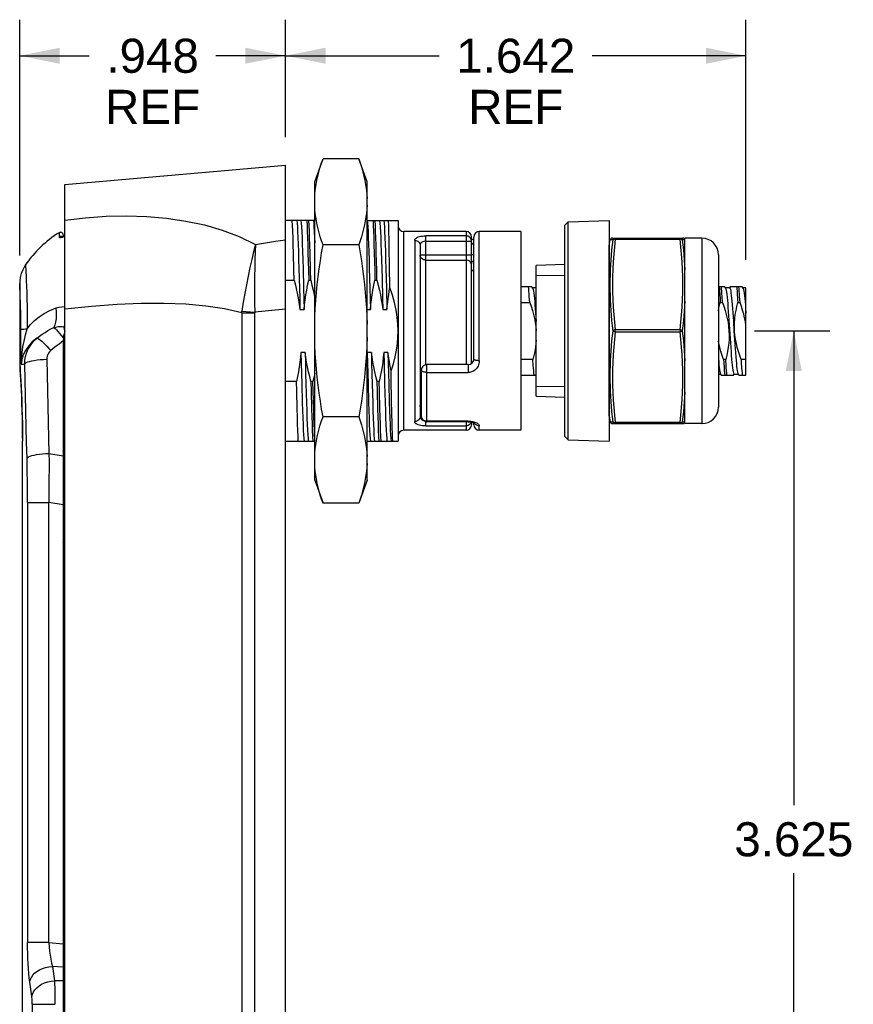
# Model space of a CAD drawing. Header units: inches. Extents: x 0 to 15.7, y 0 to 12.1.
# Tile 4 of 13: x 4.5 to 7.5, y 3.6 to 7.1. Entities that reach past the tile are written whole.
import ezdxf

# ---------------------------------------------------------------- set-up
doc = ezdxf.new("R2010")
doc.units = ezdxf.units.IN
doc.header["$LTSCALE"] = 0.864286
doc.header["$MEASUREMENT"] = 0
doc.layers.get('0').update_dxf_attribs({"linetype": 'CONTINUOUS'})
doc.styles.get("Standard").update_dxf_attribs({"font": 'arial.ttf'})
doc.dimstyles.new('DIMSTYLE_1', dxfattribs={"dimtxt": 0.121429, "dimasz": 0.142857, "dimexe": 0.09, "dimexo": 0.07, "dimgap": 0.0425, "dimtad": 0, "dimtih": 1, "dimtoh": 1, "dimdec": 3, "dimzin": 4, "dimdsep": 46, "dimtxsty": 'Standard', "dimblk": '_FILLED', "dimblk1": '_FILLED', "dimblk2": '_FILLED', "dimcen": 0.09, "dimadec": 3, "dimazin": 1, "dimtfac": 1, "dimtdec": 3, "dimtofl": 0, "dimtmove": 0, "dimatfit": 3, "dimldrblk": '_FILLED', "dimfxl": 0, "dimtolj": 1, "dimtzin": 4, "dimarcsym": 0})

# ---------------------------------------------------------------- blocks, each defined once
blk = doc.blocks.new('_FILLED')
at = {"color": 0, "linetype": 'ByBlock'}
blk.add_solid([(0, 0), (-1, 0.2), (-1, -0.2)], dxfattribs=at)
blk = doc.blocks.new('*D9')
at = {"color": 2, "linetype": 'Continuous'}
for p, q in [((4.4963, 6.2561), (4.4963, 7.0967)), ((5.4441, 6.6777), (5.4441, 7.0967)), ((4.4963, 6.9681), (4.7445, 6.9681)), ((5.4441, 6.9681), (5.1959, 6.9681))]:
    blk.add_line(p, q, dxfattribs=at)
at = {"color": 2, "linetype": 'Continuous', "xscale": 0.1428571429, "yscale": 0.1428571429, "zscale": 0.1428571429, "rotation": 180}
blk.add_blockref('_FILLED', (4.4963, 6.9681), dxfattribs=at)
at = {"color": 2, "linetype": 'Continuous', "xscale": 0.1428571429, "yscale": 0.1428571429, "zscale": 0.1428571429}
blk.add_blockref('_FILLED', (5.4441, 6.9681), dxfattribs=at)
at = {"color": 2, "linetype": 'Continuous', "insert": (4.9702, 7.0288), "char_height": 0.12143, "width": 0.338555, "attachment_point": 2, "line_spacing_factor": 0.9}
blk.add_mtext('.948\\PREF', dxfattribs=at)
blk = doc.blocks.new('*D10')
at = {"color": 2, "linetype": 'Continuous'}
for p, q in [((5.4441, 6.6777), (5.4441, 7.0967)), ((7.0858, 6.2407), (7.0858, 7.0967)), ((5.4441, 6.9681), (5.9921, 6.9681)), ((7.0858, 6.9681), (6.5378, 6.9681))]:
    blk.add_line(p, q, dxfattribs=at)
at = {"color": 2, "linetype": 'Continuous', "xscale": 0.1428571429, "yscale": 0.1428571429, "zscale": 0.1428571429, "rotation": 180}
blk.add_blockref('_FILLED', (5.4441, 6.9681), dxfattribs=at)
at = {"color": 2, "linetype": 'Continuous', "xscale": 0.1428571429, "yscale": 0.1428571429, "zscale": 0.1428571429}
blk.add_blockref('_FILLED', (7.0858, 6.9681), dxfattribs=at)
at = {"color": 2, "linetype": 'Continuous', "insert": (6.265, 7.0288), "char_height": 0.12143, "width": 0.424323, "attachment_point": 2, "line_spacing_factor": 0.9}
blk.add_mtext('1.642\\PREF', dxfattribs=at)
blk = doc.blocks.new('*D12')
at = {"color": 2, "linetype": 'Continuous'}
for p, q in [((7.1159, 5.9871), (7.3851, 5.9871)), ((7.2565, 5.9871), (7.2565, 4.296)), ((7.2565, 2.3621), (7.2565, 4.0532)), ((5.9181, 2.3621), (7.3851, 2.3621))]:
    blk.add_line(p, q, dxfattribs=at)
at = {"color": 2, "linetype": 'Continuous', "xscale": 0.1428571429, "yscale": 0.1428571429, "zscale": 0.1428571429}
for p, rotation in [((7.2565, 5.9871), 90), ((7.2565, 2.3621), 270)]:
    blk.add_blockref('_FILLED', p, dxfattribs=dict(at, rotation=rotation))
at = {"color": 2, "linetype": 'Continuous', "insert": (7.2565, 4.2353), "char_height": 0.12143, "width": 0.424323, "attachment_point": 2, "line_spacing_factor": 0.9}
blk.add_mtext('3.625', dxfattribs=at)

msp = doc.modelspace()

# ---------------------------------------------------------------- linework, layer by layer
at = {"color": 7, "linetype": 'Continuous'}
for p, q in [((5.5481, 6.5191), (5.5778, 6.6008)), ((5.705, 6.6008), (5.5778, 6.6008)), ((5.7347, 6.5191), (5.705, 6.6008)), ((4.6567, 6.5088), (5.4441, 6.5777)), ((5.4441, 0.6978), (5.4441, 6.5777)), ((4.6567, 0.7115), (4.6567, 6.5088)), ((5.5481, 5.4551), (5.5481, 6.5191)), ((5.7347, 5.4551), (5.7347, 6.5191)), ((5.5481, 6.3808), (5.4441, 6.3808)), ((5.7347, 6.3808), (5.8457, 6.3808)), ((5.8457, 6.3808), (5.8457, 5.5934)), ((6.4402, 6.3635), (6.4524, 6.3757)), ((6.4402, 5.6107), (6.4402, 6.3635)), ((6.4524, 6.3757), (6.5976, 6.3808)), ((6.4524, 5.5985), (6.4524, 6.3757)), ((6.5976, 6.3808), (6.5976, 5.5934)), ((4.6367, 6.3372), (4.6367, 6.3224)), ((4.6419, 6.3238), (4.641, 6.3238)), ((4.6439, 6.3236), (4.6419, 6.3238)), ((4.6518, 6.3289), (4.6518, 6.3237)), ((4.6562, 6.3255), (4.6535, 6.3244)), ((4.6567, 6.3257), (4.6559, 6.3254)), ((5.8654, 5.6328), (5.8654, 6.3414)), ((6.0878, 6.3414), (5.8654, 6.3414)), ((5.9441, 5.8665), (5.9441, 6.3258)), ((6.0878, 6.3258), (5.9441, 6.3258)), ((6.0878, 6.3414), (6.0878, 5.867)), ((6.1075, 5.871), (6.1075, 6.3217)), ((6.1154, 5.8867), (6.1154, 6.3217)), ((6.135, 5.8808), (6.135, 6.3414)), ((6.2827, 6.3414), (6.135, 6.3414)), ((6.2827, 6.3414), (6.2827, 5.6328)), ((5.3372, 6.2957), (5.3727, 6.3012)), ((5.3727, 6.3012), (5.4083, 6.3066)), ((5.4083, 6.3066), (5.4441, 6.3119)), ((5.705, 6.294), (5.5778, 6.294)), ((5.9047, 6.31), (5.9047, 5.6642)), ((5.9244, 6.2921), (5.9244, 5.6821)), ((5.9441, 6.3069), (6.1075, 6.3069)), ((6.5978, 6.291), (6.6019, 6.3115)), ((6.5978, 5.6832), (6.5978, 6.291)), ((6.6096, 6.3178), (6.8613, 6.3178)), ((6.6196, 6.3139), (6.6196, 6.3178)), ((6.6196, 6.3139), (6.8513, 6.3139)), ((6.8513, 6.3178), (6.8513, 6.3139)), ((6.8677, 6.3144), (6.867, 6.3153)), ((6.8677, 5.6564), (6.8677, 6.3178)), ((6.9285, 6.3178), (6.8677, 6.3178)), ((6.9285, 6.3178), (6.9285, 5.6564)), ((5.8154, 6.2171), (5.8142, 6.2838)), ((6.1075, 6.2571), (5.9244, 6.2571)), ((6.1154, 6.2583), (6.1075, 6.2583)), ((6.9876, 6.2588), (6.9876, 5.7155)), ((5.7863, 6.241), (5.7882, 6.1755)), ((5.8166, 6.1413), (5.8154, 6.2171)), ((5.9441, 6.2396), (6.0878, 6.2396)), ((6.4402, 6.2233), (6.3378, 6.2198)), ((6.3378, 5.7545), (6.3378, 6.2198)), ((5.5067, 6.2092), (5.5086, 6.1395)), ((5.7429, 6.2092), (5.7448, 6.1395)), ((5.802, 6.2092), (5.8039, 6.1395)), ((6.1075, 6.2066), (6.1154, 6.1987)), ((6.3378, 6.1851), (6.4402, 6.1864)), ((4.4969, 6.1429), (4.4963, 6.1561)), ((4.4963, 6.1561), (4.4963, 5.8673)), ((5.4441, 6.1675), (5.475, 6.1675)), ((5.5267, 6.1675), (5.5341, 6.1675)), ((5.7629, 6.1675), (5.7703, 6.1675)), ((6.3227, 6.1446), (6.2827, 6.1446)), ((6.3255, 6.1399), (6.3227, 6.1446)), ((7.0102, 6.1446), (6.9876, 6.1446)), ((7.013, 6.1399), (7.0102, 6.1446)), ((7.0292, 6.1446), (7.0272, 6.141)), ((7.0727, 6.1446), (7.0292, 6.1446)), ((7.0755, 6.1399), (7.0727, 6.1446)), ((5.5086, 6.1395), (5.5105, 6.0638)), ((5.7448, 6.1395), (5.7467, 6.0638)), ((5.8039, 6.1395), (5.8058, 6.0638)), ((6.3148, 6.0889), (6.3134, 6.11)), ((6.3378, 6.1408), (6.325, 6.1408)), ((6.3255, 6.1399), (6.3261, 6.1385)), ((7.0023, 6.0889), (7.0009, 6.11)), ((7.0276, 6.1408), (7.0125, 6.1408)), ((7.013, 6.1399), (7.0132, 6.1395)), ((7.0648, 6.0889), (7.0634, 6.11)), ((7.0858, 6.1408), (7.075, 6.1408)), ((7.0858, 5.8296), (7.0858, 6.1408)), ((6.2827, 6.0889), (6.3148, 6.0889)), ((6.9945, 6.0889), (7.0023, 6.0889)), ((7.057, 6.0889), (7.0648, 6.0889)), ((5.2879, 6.0512), (5.2879, 2.0994)), ((5.2879, 6.0512), (5.3345, 6.0512)), ((5.2886, 6.0569), (5.3345, 6.0541)), ((5.4441, 6.0648), (5.3345, 6.0541)), ((5.3345, 2.0994), (5.3345, 6.0512)), ((5.4957, 6.0638), (5.5105, 6.0638)), ((5.7347, 6.0638), (5.7467, 6.0638)), ((5.791, 6.0638), (5.8058, 6.0638)), ((4.653, 6.0018), (4.6567, 6.0067)), ((7.0261, 6.0092), (7.0293, 5.9603)), ((4.653, 6.0018), (4.6537, 5.9991)), ((4.653, 6.0018), (4.6567, 6.0018)), ((4.6552, 5.993), (4.6567, 5.9863)), ((6.6196, 5.9832), (6.6196, 5.991)), ((6.8513, 5.991), (6.6196, 5.991)), ((6.6196, 5.9832), (6.8513, 5.9832)), ((6.8513, 5.991), (6.8513, 5.9832)), ((4.6518, 5.9512), (4.6518, 0.6131)), ((5.514, 5.9104), (5.4993, 5.9104)), ((5.7355, 5.9104), (5.7347, 5.9026)), ((5.7503, 5.9104), (5.7355, 5.9104)), ((5.8093, 5.9104), (5.7945, 5.9104)), ((4.4963, 5.869), (4.4974, 5.8532)), ((4.5017, 5.869), (4.5143, 5.869)), ((5.948, 5.6634), (5.948, 5.867)), ((6.0957, 5.867), (5.948, 5.867)), ((6.0957, 5.867), (6.0957, 5.8391)), ((6.3263, 5.8853), (6.2827, 5.8853)), ((6.3276, 5.8642), (6.3263, 5.8853)), ((7.0138, 5.8853), (7.006, 5.8853)), ((7.0151, 5.8642), (7.0138, 5.8853)), ((7.0858, 5.8853), (7.0685, 5.8853)), ((4.4967, 5.8558), (4.4978, 5.84)), ((4.4972, 5.849), (4.4985, 5.8282)), ((4.4985, 5.8288), (4.4994, 5.8131)), ((5.9284, 5.683), (5.9284, 5.8473)), ((5.948, 5.8391), (6.0957, 5.8391)), ((6.2827, 5.8296), (6.3378, 5.8296)), ((6.9876, 5.8334), (6.9958, 5.8334)), ((6.9952, 5.8343), (6.998, 5.8296)), ((6.998, 5.8296), (7.0415, 5.8296)), ((7.0415, 5.8296), (7.0436, 5.8332)), ((7.0432, 5.8334), (7.0583, 5.8334)), ((7.0577, 5.8343), (7.0605, 5.8296)), ((7.0605, 5.8296), (7.0858, 5.8296)), ((4.4993, 5.8139), (4.5004, 5.7952)), ((4.5003, 5.7962), (4.5014, 5.7747)), ((5.4831, 5.8067), (5.4441, 5.8067)), ((5.5021, 5.7982), (5.504, 5.7321)), ((5.5421, 5.8067), (5.5348, 5.8067)), ((5.7384, 5.7982), (5.7402, 5.7321)), ((5.7784, 5.8067), (5.771, 5.8067)), ((5.7974, 5.7982), (5.7993, 5.7321)), ((4.5013, 5.7756), (4.5024, 5.7517)), ((6.4402, 5.7878), (6.3378, 5.7891)), ((4.5024, 5.7526), (4.5033, 5.7267)), ((4.5033, 5.7277), (4.5042, 5.7)), ((5.8236, 5.6875), (5.8225, 5.7445)), ((6.3378, 5.7545), (6.4402, 5.7509)), ((4.5042, 5.7007), (4.5049, 5.6719)), ((5.9244, 5.7171), (5.9284, 5.7171)), ((4.5048, 5.6723), (4.5053, 5.6429)), ((5.705, 5.6802), (5.5778, 5.6802)), ((5.9441, 5.6484), (5.9441, 5.6634)), ((6.0957, 5.6652), (5.948, 5.6652)), ((6.0957, 5.6634), (5.948, 5.6634)), ((6.0878, 5.6634), (6.0878, 5.6328)), ((6.0957, 5.6652), (6.0957, 5.6634)), ((6.1067, 5.6624), (6.106, 5.6601)), ((6.1075, 5.6623), (6.1075, 5.6525)), ((6.1154, 5.6525), (6.1154, 5.6601)), ((6.5978, 5.6832), (6.6019, 5.6627)), ((6.6096, 5.6564), (6.8613, 5.6564)), ((6.6192, 5.6564), (6.6196, 5.6564)), ((6.6196, 5.6564), (6.6196, 5.6603)), ((6.8513, 5.6603), (6.6196, 5.6603)), ((6.8513, 5.6603), (6.8513, 5.6564)), ((6.867, 5.6589), (6.8677, 5.6598)), ((6.9285, 5.6564), (6.8677, 5.6564)), ((4.5053, 5.6431), (4.5056, 5.6134)), ((6.0878, 5.6328), (5.8654, 5.6328)), ((5.9441, 5.6484), (6.0878, 5.6484)), ((6.135, 5.6328), (6.135, 5.6491)), ((6.2827, 5.6328), (6.135, 5.6328)), ((4.5056, 5.6135), (4.5057, 5.5934)), ((4.5056, 5.5934), (4.5056, 3.4674)), ((4.5056, 5.5934), (4.5061, 5.5934)), ((4.5061, 3.4674), (4.5061, 5.5934)), ((5.4441, 5.5934), (5.5488, 5.5934)), ((5.7347, 5.5934), (5.8457, 5.5934)), ((6.4402, 5.6107), (6.4524, 5.5985)), ((6.4524, 5.5985), (6.5976, 5.5934)), ((4.6006, 5.5501), (4.6518, 5.542)), ((4.6518, 5.5581), (4.6567, 5.5581)), ((5.5481, 5.4551), (5.5778, 5.3734)), ((5.7347, 5.4551), (5.705, 5.3734)), ((4.5245, 5.3753), (4.5245, 3.8065)), ((4.5245, 5.3753), (4.5999, 5.3753)), ((4.5999, 3.8065), (4.5999, 5.3753)), ((4.6518, 5.3672), (4.5999, 5.3753)), ((5.705, 5.3734), (5.5778, 5.3734)), ((4.6567, 5.2836), (4.6518, 5.2836)), ((4.6518, 5.1065), (4.6567, 5.1065)), ((4.5999, 3.8065), (4.5245, 3.8065)), ((4.5999, 3.8065), (4.6518, 3.8022)), ((4.6129, 3.7213), (4.6152, 3.7041)), ((4.6518, 3.718), (4.6129, 3.7213)), ((4.6152, 3.7041), (4.6177, 3.6869)), ((4.6177, 3.6869), (4.6202, 3.6698)), ((4.5345, 3.6484), (4.5321, 3.6656)), ((4.6518, 3.6693), (4.6202, 3.6698)), ((4.537, 3.6313), (4.5345, 3.6484)), ((4.5395, 3.6141), (4.537, 3.6313)), ((4.5413, 3.5863), (4.5413, 1.0121)), ((4.5413, 3.5863), (4.6219, 3.5863))]:
    msp.add_line(p, q, dxfattribs=at)
for points in [[(5.5481, 6.4594), (5.5488, 6.4735), (5.5501, 6.4876), (5.5519, 6.5017), (5.5542, 6.5158), (5.557, 6.53), (5.5603, 6.5441), (5.5641, 6.5582), (5.5682, 6.5724), (5.5728, 6.5866), (5.5778, 6.6008)], [(5.705, 6.6008), (5.71, 6.5866), (5.7146, 6.5724), (5.7188, 6.5582), (5.7225, 6.5441), (5.7258, 6.53), (5.7286, 6.5158), (5.7309, 6.5017), (5.7327, 6.4875), (5.734, 6.4735), (5.7347, 6.4594)], [(5.5778, 6.294), (5.5728, 6.3082), (5.5682, 6.3224), (5.5641, 6.3366), (5.5603, 6.3507), (5.557, 6.3648), (5.5542, 6.379), (5.5519, 6.3931), (5.5501, 6.4072), (5.5488, 6.4213), (5.5481, 6.4354)], [(5.7347, 6.4354), (5.734, 6.4213), (5.7327, 6.4072), (5.7309, 6.3931), (5.7286, 6.379), (5.7258, 6.3648), (5.7225, 6.3507), (5.7188, 6.3366), (5.7146, 6.3224), (5.71, 6.3082), (5.705, 6.294)], [(4.6567, 6.3821), (4.7312, 6.3908), (4.8049, 6.3959), (4.8777, 6.3972), (4.9494, 6.3948), (5.02, 6.3888), (5.0886, 6.3789), (5.1548, 6.365), (5.2183, 6.3467), (5.2791, 6.3238), (5.3372, 6.2957)], [(5.4725, 6.2653), (5.4717, 6.2933), (5.4709, 6.319), (5.47, 6.3423), (5.4692, 6.363), (5.4683, 6.3808)], [(5.4845, 6.3808), (5.4854, 6.3713), (5.4864, 6.358), (5.4874, 6.341), (5.4883, 6.3205), (5.4892, 6.2968), (5.4901, 6.2702), (5.491, 6.241), (5.4919, 6.2093)], [(5.4993, 6.3808), (5.5002, 6.3712), (5.5012, 6.3577), (5.5021, 6.3407), (5.5031, 6.3203), (5.504, 6.2967), (5.5049, 6.2701), (5.5058, 6.2409), (5.5067, 6.2092)], [(5.52, 6.3808), (5.5209, 6.363), (5.5217, 6.3423), (5.5225, 6.319), (5.5233, 6.2933), (5.5241, 6.2653)], [(5.5315, 6.2653), (5.5307, 6.2933), (5.5299, 6.319), (5.5291, 6.3423), (5.5283, 6.363), (5.5274, 6.3808)], [(5.5436, 6.3808), (5.5445, 6.3713), (5.5455, 6.358), (5.5464, 6.3409), (5.5474, 6.3205), (5.5481, 6.3016)], [(5.7355, 6.3808), (5.7364, 6.3712), (5.7374, 6.3577), (5.7384, 6.3407), (5.7393, 6.3203), (5.7402, 6.2967), (5.7411, 6.2701), (5.742, 6.2409), (5.7429, 6.2092)], [(5.7562, 6.3808), (5.7571, 6.363), (5.7579, 6.3423), (5.7588, 6.319), (5.7596, 6.2933), (5.7604, 6.2653)], [(5.7677, 6.2653), (5.7669, 6.2933), (5.7661, 6.319), (5.7653, 6.3423), (5.7645, 6.363), (5.7636, 6.3808)], [(5.7798, 6.3808), (5.7807, 6.3713), (5.7817, 6.358), (5.7826, 6.3409), (5.7836, 6.3205), (5.7845, 6.2968), (5.7854, 6.2702), (5.7863, 6.241)], [(5.7945, 6.3808), (5.7955, 6.3712), (5.7965, 6.3577), (5.7974, 6.3407), (5.7984, 6.3203), (5.7993, 6.2967), (5.8002, 6.2701), (5.8011, 6.2409), (5.802, 6.2092)], [(5.8142, 6.2838), (5.8136, 6.3131), (5.813, 6.3393), (5.8124, 6.3619), (5.8118, 6.3808)], [(4.6367, 6.3224), (4.6371, 6.3212), (4.6381, 6.3204), (4.6398, 6.3201), (4.6421, 6.3202), (4.645, 6.3208), (4.6485, 6.3218), (4.6525, 6.3233), (4.6567, 6.3251)], [(4.641, 6.3238), (4.6401, 6.3237), (4.6392, 6.3235), (4.6384, 6.3232), (4.6375, 6.3228), (4.6367, 6.3224)], [(4.6472, 6.3223), (4.6458, 6.3231), (4.6439, 6.3236)], [(4.6538, 6.3245), (4.6515, 6.3236), (4.6495, 6.3229), (4.6478, 6.3225), (4.6464, 6.3221)], [(5.9047, 6.31), (5.9053, 6.3131), (5.9068, 6.3158), (5.9094, 6.3182), (5.9127, 6.3202), (5.9168, 6.3219), (5.9215, 6.3233), (5.9267, 6.3244), (5.9323, 6.3252), (5.9381, 6.3256), (5.9441, 6.3258)], [(6.1017, 6.3203), (6.0987, 6.3226), (6.0953, 6.3243), (6.0916, 6.3254), (6.0878, 6.3258)], [(6.1075, 6.3069), (6.1071, 6.3106), (6.106, 6.3141), (6.1042, 6.3174), (6.1017, 6.3203)], [(5.3372, 6.2957), (5.3302, 6.2694), (5.3235, 6.2418), (5.3169, 6.2129), (5.3106, 6.1828), (5.3045, 6.1519), (5.2988, 6.1207), (5.2936, 6.089), (5.2886, 6.0569)], [(5.3372, 6.2957), (5.336, 6.2693), (5.3352, 6.2412), (5.3345, 6.2119), (5.334, 6.1815), (5.3338, 6.1504), (5.3338, 6.1186), (5.3341, 6.0864), (5.3345, 6.0541)], [(5.5481, 6.0111), (5.5488, 6.0393), (5.5501, 6.0675), (5.5519, 6.0957), (5.5542, 6.124), (5.557, 6.1523), (5.5603, 6.1806), (5.5641, 6.2089), (5.5683, 6.2372), (5.5728, 6.2656), (5.5778, 6.294)], [(5.705, 6.294), (5.71, 6.2656), (5.7146, 6.2372), (5.7188, 6.2089), (5.7225, 6.1806), (5.7258, 6.1523), (5.7286, 6.124), (5.7309, 6.0957), (5.7327, 6.0675), (5.734, 6.0392), (5.7347, 6.0111)], [(5.9047, 6.31), (5.9085, 6.3097), (5.9122, 6.3087), (5.9155, 6.3071), (5.9184, 6.3049), (5.9209, 6.3023), (5.9228, 6.2991), (5.924, 6.2957), (5.9244, 6.2921)], [(5.9441, 6.3069), (5.9404, 6.3067), (5.9368, 6.3061), (5.9334, 6.3049), (5.9304, 6.3033), (5.9279, 6.3012), (5.926, 6.2986), (5.9248, 6.2956), (5.9244, 6.2921)], [(6.1154, 6.3142), (6.1147, 6.3139), (6.1127, 6.3132), (6.1104, 6.3126), (6.1079, 6.312), (6.1075, 6.312)], [(6.1075, 6.2947), (6.1087, 6.2955), (6.1105, 6.297), (6.1122, 6.2988)], [(6.1122, 6.2988), (6.1135, 6.3006), (6.1145, 6.3025)], [(6.1145, 6.3025), (6.1151, 6.3044), (6.1154, 6.3063)], [(6.6096, 6.3178), (6.6083, 6.3177), (6.607, 6.3174), (6.6059, 6.3169), (6.6048, 6.3162), (6.6039, 6.3153), (6.6031, 6.3144), (6.6025, 6.3133), (6.6021, 6.3122), (6.6019, 6.3115)], [(6.6119, 6.3113), (6.6099, 6.3113), (6.608, 6.3114), (6.6064, 6.3114), (6.6051, 6.3114), (6.6039, 6.3114), (6.603, 6.3115), (6.6024, 6.3115), (6.602, 6.3115), (6.6019, 6.3115)], [(6.6119, 5.9871), (6.6099, 6.0055), (6.608, 6.0238), (6.6064, 6.042), (6.6051, 6.0602), (6.6039, 6.0783), (6.603, 6.0964), (6.6024, 6.1145), (6.602, 6.1325), (6.6019, 6.1505), (6.602, 6.1684), (6.6025, 6.1863), (6.6031, 6.2042), (6.604, 6.2221), (6.6052, 6.2399), (6.6065, 6.2578), (6.6081, 6.2756), (6.6099, 6.2934), (6.6119, 6.3113)], [(6.6196, 6.3139), (6.6167, 6.287), (6.6143, 6.2601), (6.6123, 6.2332), (6.6108, 6.2063), (6.6099, 6.1794), (6.6096, 6.1525), (6.6099, 6.1256), (6.6108, 6.0987), (6.6123, 6.0717), (6.6143, 6.0448), (6.6167, 6.0179), (6.6196, 5.991)], [(6.6119, 6.3113), (6.6122, 6.3126), (6.6128, 6.3139), (6.6136, 6.315), (6.6145, 6.3159), (6.6156, 6.3167), (6.6169, 6.3173), (6.6182, 6.3177), (6.6196, 6.3178)], [(6.6196, 6.3139), (6.6183, 6.3139), (6.617, 6.3139), (6.6157, 6.3137), (6.6146, 6.3134), (6.6137, 6.313), (6.6129, 6.3125), (6.6123, 6.3119), (6.6119, 6.3113)], [(6.8513, 6.3178), (6.8526, 6.3177), (6.8539, 6.3173), (6.8551, 6.3168), (6.8563, 6.316), (6.8572, 6.3151), (6.858, 6.3139), (6.8586, 6.3127), (6.859, 6.3113)], [(6.8513, 5.991), (6.8542, 6.0179), (6.8566, 6.0448), (6.8586, 6.0717), (6.8601, 6.0987), (6.861, 6.1256), (6.8613, 6.1525), (6.861, 6.1794), (6.8601, 6.2063), (6.8586, 6.2332), (6.8566, 6.2601), (6.8542, 6.287), (6.8513, 6.3139)], [(6.859, 6.3113), (6.8586, 6.3119), (6.8581, 6.3125), (6.8573, 6.313), (6.8564, 6.3134), (6.8553, 6.3137), (6.854, 6.3139), (6.8527, 6.3139), (6.8513, 6.3139)], [(6.8677, 6.3115), (6.8668, 6.3114), (6.8657, 6.3114), (6.8643, 6.3114), (6.8627, 6.3113), (6.861, 6.3113), (6.859, 6.3113)], [(6.859, 6.3113), (6.861, 6.2935), (6.8627, 6.2758), (6.8643, 6.2581), (6.8657, 6.2405), (6.8668, 6.2229), (6.8677, 6.2052)], [(6.867, 6.3153), (6.8661, 6.3162), (6.865, 6.3169), (6.8639, 6.3174), (6.8626, 6.3177), (6.8613, 6.3178)], [(5.475, 6.1675), (5.4741, 6.2023), (5.4725, 6.2653)], [(5.5241, 6.2653), (5.5258, 6.2023), (5.5267, 6.1675)], [(5.5341, 6.1675), (5.5332, 6.2023), (5.5315, 6.2653)], [(5.7604, 6.2653), (5.762, 6.2023), (5.7629, 6.1675)], [(5.7703, 6.1675), (5.7694, 6.2023), (5.7677, 6.2653)], [(5.9441, 6.2396), (5.9403, 6.2399), (5.9366, 6.2409), (5.9332, 6.2425), (5.9302, 6.2447), (5.9277, 6.2474), (5.9259, 6.2504), (5.9248, 6.2537), (5.9244, 6.2571)], [(4.5175, 6.2237), (4.5141, 6.2185), (4.5069, 6.205), (4.5017, 6.1914), (4.4983, 6.1778), (4.4966, 6.1645), (4.4963, 6.1561)], [(4.5175, 6.2237), (4.5187, 6.1972), (4.5193, 6.1827), (4.5199, 6.1656), (4.5206, 6.146), (4.5213, 6.1241), (4.5219, 6.1003), (4.5224, 6.0749), (4.5228, 6.0485), (4.523, 6.0215), (4.5231, 5.9945)], [(6.1075, 6.2221), (6.1071, 6.2255), (6.106, 6.2288), (6.1042, 6.2318), (6.1017, 6.2345), (6.0987, 6.2366), (6.0953, 6.2383), (6.0916, 6.2393), (6.0878, 6.2396)], [(6.1139, 6.23), (6.1127, 6.2321), (6.1113, 6.234), (6.1096, 6.2357), (6.1077, 6.2372), (6.1075, 6.2373)], [(6.1154, 6.2233), (6.1152, 6.2256), (6.1147, 6.2279), (6.1139, 6.23)], [(5.4919, 6.2093), (5.4938, 6.1397), (5.4948, 6.1022), (5.4957, 6.0638)], [(5.475, 6.1675), (5.4794, 6.1501), (5.4834, 6.1327), (5.4871, 6.1154), (5.4903, 6.0982), (5.4932, 6.081), (5.4957, 6.0638)], [(5.5105, 6.0638), (5.5122, 6.0809), (5.5143, 6.0981), (5.5168, 6.1154), (5.5197, 6.1327), (5.523, 6.1501), (5.5267, 6.1675)], [(5.5341, 6.1675), (5.5384, 6.1501), (5.5425, 6.1327), (5.5461, 6.1154), (5.5481, 6.105)], [(5.7467, 6.0638), (5.7484, 6.0809), (5.7505, 6.0981), (5.753, 6.1154), (5.7559, 6.1327), (5.7592, 6.1501), (5.7629, 6.1675)], [(5.7703, 6.1675), (5.7747, 6.1501), (5.7787, 6.1327), (5.7823, 6.1154), (5.7856, 6.0982), (5.7885, 6.081), (5.791, 6.0638)], [(5.7882, 6.1755), (5.7901, 6.1022), (5.791, 6.0638)], [(6.3134, 6.11), (6.3127, 6.1197), (6.312, 6.1287), (6.3113, 6.137), (6.3106, 6.1446)], [(6.9903, 6.1446), (6.991, 6.137), (6.9917, 6.1286), (6.9924, 6.1197)], [(7.0009, 6.11), (7.0002, 6.1197), (6.9995, 6.1287), (6.9988, 6.137), (6.9981, 6.1446)], [(7.0528, 6.1446), (7.0535, 6.137), (7.0542, 6.1286), (7.0549, 6.1197)], [(7.0634, 6.11), (7.0627, 6.1197), (7.062, 6.1287), (7.0613, 6.137), (7.0606, 6.1446)], [(4.5003, 6.0133), (4.5001, 6.0337), (4.4998, 6.0538), (4.4993, 6.0729), (4.4988, 6.0907), (4.4983, 6.1068), (4.4978, 6.121), (4.4969, 6.1429)], [(5.8058, 6.0638), (5.807, 6.0767), (5.8085, 6.0895), (5.8102, 6.1024), (5.8121, 6.1153), (5.8142, 6.1283), (5.8166, 6.1413)], [(5.8457, 5.9871), (5.845, 6.0111), (5.8427, 6.0359), (5.8387, 6.0616), (5.833, 6.0879), (5.8256, 6.1144), (5.8166, 6.1413)], [(6.3261, 6.1385), (6.3272, 6.1347), (6.3283, 6.1292), (6.3294, 6.122), (6.3305, 6.1133), (6.3316, 6.1032), (6.3326, 6.0918), (6.3336, 6.0794), (6.3347, 6.0658), (6.3358, 6.0512), (6.3369, 6.0358), (6.3378, 6.022)], [(6.9924, 6.1197), (6.9938, 6.0998), (6.9945, 6.0889)], [(7.0132, 6.1395), (7.0143, 6.1364), (7.0154, 6.1316), (7.0165, 6.125), (7.0176, 6.1169), (7.0186, 6.1073), (7.0197, 6.0964), (7.0207, 6.0844), (7.0218, 6.0711), (7.0229, 6.0567), (7.024, 6.0414), (7.0251, 6.0254), (7.0261, 6.0092)], [(7.0276, 6.1408), (7.0281, 6.1405), (7.0292, 6.1387), (7.0303, 6.135), (7.0314, 6.1296), (7.0325, 6.1225), (7.0336, 6.1139), (7.0346, 6.104), (7.0356, 6.0928), (7.0367, 6.0804), (7.0377, 6.0669), (7.0388, 6.0524), (7.0399, 6.0367), (7.041, 6.0205)], [(7.0549, 6.1197), (7.0563, 6.0998), (7.057, 6.0889)], [(7.0755, 6.1399), (7.0762, 6.1383), (7.0773, 6.1344), (7.0784, 6.1289), (7.0795, 6.1216), (7.0806, 6.1127), (7.0816, 6.1024), (7.0827, 6.0909), (7.0837, 6.0783), (7.0848, 6.0646), (7.0858, 6.0502)], [(4.6267, 6.0689), (4.6364, 6.0715), (4.6462, 6.0732), (4.6562, 6.0739), (4.6567, 6.0739)], [(5.2879, 6.0512), (5.2267, 6.0652), (5.1602, 6.0755), (5.0885, 6.082), (5.0116, 6.085), (4.9298, 6.0848), (4.8433, 6.0812), (4.7522, 6.0743), (4.6567, 6.064)], [(6.3148, 6.0889), (6.3197, 6.0747), (6.3242, 6.0604), (6.3282, 6.0459), (6.3316, 6.0314), (6.3344, 6.0168), (6.3365, 6.0022), (6.3378, 5.9876)], [(6.8677, 6.0934), (6.8668, 6.0757), (6.8657, 6.058), (6.8643, 6.0404), (6.8627, 6.0226), (6.861, 6.0049), (6.859, 5.9871)], [(6.9876, 6.0584), (6.9879, 6.0602), (6.9909, 6.0746), (6.9945, 6.0889)], [(7.0023, 6.0889), (7.0072, 6.0747), (7.0117, 6.0604), (7.0157, 6.0459), (7.0191, 6.0314), (7.0219, 6.0168), (7.024, 6.0022), (7.0253, 5.9875), (7.0259, 5.9728), (7.0256, 5.958), (7.0246, 5.9433), (7.0228, 5.9286), (7.0204, 5.9141), (7.0174, 5.8996), (7.0138, 5.8853)], [(7.0685, 5.8853), (7.0635, 5.8995), (7.0591, 5.9139), (7.0551, 5.9283), (7.0516, 5.9428), (7.0488, 5.9574), (7.0467, 5.972), (7.0454, 5.9867), (7.0449, 6.0015), (7.0451, 6.0162), (7.0462, 6.0309), (7.0479, 6.0456), (7.0504, 6.0602), (7.0534, 6.0746), (7.057, 6.0889)], [(7.0858, 6.0076), (7.0838, 6.0204), (7.0812, 6.0335), (7.0779, 6.0469), (7.0741, 6.0606), (7.0697, 6.0746), (7.0648, 6.0889)], [(4.5231, 5.9945), (4.5353, 6.0095), (4.5493, 6.024), (4.5654, 6.0374), (4.5836, 6.0496), (4.604, 6.0603), (4.6267, 6.0689)], [(4.6183, 5.9994), (4.6222, 6.0082), (4.6251, 6.0184), (4.627, 6.0297), (4.628, 6.042), (4.6279, 6.0552), (4.6267, 6.0689)], [(5.2879, 6.0512), (5.288, 6.0521), (5.2881, 6.0531), (5.2882, 6.0541), (5.2884, 6.055), (5.2885, 6.056), (5.2886, 6.0569)], [(5.3345, 6.0541), (5.3345, 6.0536), (5.3345, 6.0531), (5.3345, 6.0527), (5.3345, 6.0522), (5.3345, 6.0517), (5.3345, 6.0512)], [(4.5017, 5.869), (4.5013, 5.8859), (4.501, 5.9043), (4.5008, 5.9242), (4.5006, 5.9455), (4.5005, 5.9682), (4.5003, 6.0133)], [(7.041, 6.0205), (7.0431, 5.9876), (7.0452, 5.9548)], [(4.5004, 5.9924), (4.5015, 5.9927), (4.5037, 5.9931), (4.507, 5.9935), (4.5113, 5.9938), (4.5167, 5.9941), (4.5231, 5.9945)], [(4.5017, 5.869), (4.5026, 5.8895), (4.5046, 5.9095), (4.5077, 5.93), (4.5118, 5.951), (4.517, 5.9725), (4.5231, 5.9945)], [(4.5579, 5.9612), (4.5673, 5.9683), (4.577, 5.9752), (4.5869, 5.9817), (4.5971, 5.988), (4.6076, 5.9939), (4.6183, 5.9994)], [(4.6183, 5.9994), (4.6235, 6.0009), (4.6288, 6.002), (4.6345, 6.0026), (4.6404, 6.0028), (4.6466, 6.0025), (4.653, 6.0018)], [(4.6183, 5.9994), (4.6224, 5.9958), (4.6273, 5.9909), (4.6328, 5.9848), (4.6388, 5.9776), (4.6453, 5.9694), (4.6521, 5.9606)], [(4.6537, 5.9728), (4.653, 5.969), (4.6524, 5.9649), (4.6521, 5.9606)], [(4.6537, 5.9991), (4.6544, 5.9961), (4.6552, 5.993)], [(4.6567, 5.9811), (4.656, 5.9797), (4.6547, 5.9764), (4.6537, 5.9728)], [(5.8208, 5.8451), (5.8286, 5.8698), (5.8349, 5.8942), (5.8397, 5.9182), (5.8431, 5.9418), (5.8451, 5.9648), (5.8457, 5.9871)], [(6.6119, 5.6629), (6.6099, 5.6813), (6.608, 5.6995), (6.6064, 5.7177), (6.6051, 5.7359), (6.6039, 5.754), (6.603, 5.7721), (6.6024, 5.7901), (6.602, 5.8081), (6.6019, 5.8261), (6.602, 5.844), (6.6025, 5.862), (6.6031, 5.8799), (6.604, 5.8977), (6.6052, 5.9156), (6.6065, 5.9335), (6.6081, 5.9513), (6.6099, 5.9692), (6.6119, 5.9871)], [(6.6196, 5.9832), (6.6167, 5.9564), (6.6143, 5.9295), (6.6123, 5.9025), (6.6108, 5.8756), (6.6099, 5.8487), (6.6096, 5.8218), (6.6099, 5.7949), (6.6108, 5.7679), (6.6123, 5.741), (6.6143, 5.7141), (6.6167, 5.6872), (6.6196, 5.6603)], [(6.6196, 5.991), (6.6182, 5.9909), (6.6169, 5.9906), (6.6157, 5.9902), (6.6146, 5.9897), (6.6136, 5.9891), (6.6128, 5.9885), (6.6122, 5.9878), (6.6119, 5.9871)], [(6.6196, 5.9832), (6.6183, 5.9833), (6.6169, 5.9836), (6.6157, 5.984), (6.6146, 5.9845), (6.6136, 5.9851), (6.6128, 5.9857), (6.6122, 5.9864), (6.6119, 5.9871)], [(6.859, 5.9871), (6.8586, 5.9878), (6.8581, 5.9885), (6.8573, 5.9891), (6.8563, 5.9897), (6.8552, 5.9902), (6.854, 5.9906), (6.8526, 5.9909), (6.8513, 5.991)], [(6.859, 5.9871), (6.8587, 5.9864), (6.8581, 5.9857), (6.8573, 5.9851), (6.8564, 5.9846), (6.8553, 5.9841), (6.854, 5.9837), (6.8527, 5.9834), (6.8513, 5.9832)], [(6.8513, 5.6603), (6.8542, 5.6871), (6.8566, 5.714), (6.8586, 5.741), (6.8601, 5.7679), (6.861, 5.7948), (6.8613, 5.8217), (6.861, 5.8486), (6.8601, 5.8756), (6.8586, 5.9025), (6.8566, 5.9294), (6.8542, 5.9563), (6.8513, 5.9832)], [(6.859, 5.9871), (6.861, 5.9693), (6.8627, 5.9516), (6.8643, 5.9339), (6.8657, 5.9162), (6.8668, 5.8985), (6.8677, 5.8808)], [(4.5579, 5.9612), (4.5409, 5.9478), (4.5271, 5.9329), (4.5166, 5.9175), (4.509, 5.9016), (4.504, 5.8853), (4.5017, 5.869)], [(4.5143, 5.869), (4.515, 5.8822), (4.5171, 5.8953), (4.5206, 5.908), (4.5256, 5.9202), (4.5319, 5.9318), (4.5395, 5.9426), (4.5482, 5.9524), (4.5579, 5.9612)], [(4.5579, 5.9612), (4.5599, 5.9611), (4.5627, 5.9599), (4.5662, 5.9576), (4.5704, 5.9544), (4.5753, 5.9502), (4.5808, 5.9451), (4.5868, 5.939), (4.5932, 5.9322), (4.6, 5.9247), (4.6069, 5.9168)], [(4.6518, 5.9512), (4.6443, 5.9459), (4.6368, 5.9403), (4.6294, 5.9346), (4.6219, 5.9288), (4.6144, 5.9229), (4.6069, 5.9168)], [(4.6521, 5.9606), (4.652, 5.9591), (4.6519, 5.9575), (4.6519, 5.956), (4.6518, 5.9544), (4.6518, 5.9528), (4.6518, 5.9512)], [(5.5778, 5.6802), (5.5728, 5.7086), (5.5683, 5.7369), (5.5641, 5.7652), (5.5603, 5.7935), (5.557, 5.8219), (5.5542, 5.8502), (5.5519, 5.8785), (5.5501, 5.9068), (5.5488, 5.935), (5.5481, 5.9631)], [(5.7347, 5.9631), (5.734, 5.935), (5.7327, 5.9068), (5.7309, 5.8785), (5.7286, 5.8502), (5.7258, 5.8219), (5.7225, 5.7935), (5.7187, 5.7652), (5.7146, 5.7369), (5.71, 5.7086), (5.705, 5.6802)], [(6.3378, 5.954), (6.3371, 5.9433), (6.3353, 5.9286), (6.3329, 5.9141), (6.3299, 5.8996), (6.3263, 5.8853)], [(7.006, 5.8853), (7.001, 5.8995), (6.9966, 5.9139), (6.9926, 5.9283), (6.9891, 5.9428), (6.9876, 5.9508)], [(7.0293, 5.9603), (7.0303, 5.9442), (7.0314, 5.9284), (7.0326, 5.9134), (7.0336, 5.8994), (7.0347, 5.8866), (7.0357, 5.8749), (7.0367, 5.8644), (7.0378, 5.8552), (7.0389, 5.8474), (7.04, 5.8413), (7.0411, 5.8369), (7.0422, 5.8343), (7.0432, 5.8334)], [(7.0452, 5.9548), (7.0463, 5.9387), (7.0475, 5.9231), (7.0486, 5.9084), (7.0496, 5.8948), (7.0507, 5.8821), (7.0517, 5.8707), (7.0527, 5.8607), (7.0538, 5.852), (7.0549, 5.8448), (7.0561, 5.8394), (7.0571, 5.8357), (7.0577, 5.8343)], [(4.6069, 5.9168), (4.6026, 5.9128), (4.5991, 5.9082), (4.5963, 5.9031), (4.5942, 5.8976), (4.593, 5.892), (4.5927, 5.886)], [(5.4993, 5.9104), (5.4976, 5.8933), (5.4955, 5.8761), (5.493, 5.8588), (5.49, 5.8415), (5.4868, 5.8241), (5.4831, 5.8067)], [(5.4993, 5.9104), (5.5002, 5.872), (5.5021, 5.7982)], [(5.514, 5.9104), (5.515, 5.8716), (5.5159, 5.8338), (5.5169, 5.7978), (5.5188, 5.732)], [(5.5348, 5.8067), (5.5304, 5.8241), (5.5264, 5.8415), (5.5227, 5.8588), (5.5194, 5.8761), (5.5165, 5.8933), (5.514, 5.9104)], [(5.7355, 5.9104), (5.7364, 5.872), (5.7384, 5.7982)], [(5.7503, 5.9104), (5.7512, 5.8717), (5.7522, 5.834), (5.7531, 5.7977), (5.755, 5.7318)], [(5.771, 5.8067), (5.7666, 5.8241), (5.7626, 5.8415), (5.7589, 5.8588), (5.7556, 5.8761), (5.7527, 5.8933), (5.7503, 5.9104)], [(5.7945, 5.9104), (5.7928, 5.8933), (5.7907, 5.8761), (5.7882, 5.8588), (5.7853, 5.8415), (5.782, 5.8241), (5.7784, 5.8067)], [(5.7945, 5.9104), (5.7955, 5.872), (5.7974, 5.7982)], [(5.8093, 5.9104), (5.8103, 5.8716), (5.8112, 5.8338), (5.8122, 5.7978), (5.814, 5.732)], [(5.8208, 5.8451), (5.8186, 5.8559), (5.8164, 5.8668), (5.8144, 5.8776), (5.8126, 5.8885), (5.8109, 5.8994), (5.8093, 5.9104)], [(4.4963, 5.8673), (4.4964, 5.8635), (4.4965, 5.8597), (4.4967, 5.8558)], [(4.5143, 5.869), (4.5163, 5.8715), (4.5198, 5.874), (4.5248, 5.8763), (4.5312, 5.8784), (4.539, 5.8804), (4.548, 5.8821), (4.5581, 5.8836), (4.5691, 5.8848), (4.5808, 5.8856), (4.5927, 5.886)], [(4.5224, 5.533), (4.5209, 5.5889), (4.5195, 5.6449), (4.5182, 5.7009), (4.5168, 5.7569), (4.5156, 5.8129), (4.5143, 5.869)], [(4.5927, 5.886), (4.5939, 5.83), (4.5952, 5.7741), (4.5965, 5.7181), (4.5978, 5.6621), (4.5992, 5.6061), (4.6006, 5.5501)], [(6.135, 5.8808), (6.1347, 5.8757), (6.1339, 5.8709), (6.1326, 5.8662), (6.1307, 5.8618), (6.1284, 5.8577), (6.1257, 5.8539), (6.1227, 5.8505), (6.1193, 5.8475), (6.1157, 5.8449), (6.1118, 5.8428), (6.1078, 5.8412), (6.1037, 5.84), (6.0997, 5.8393), (6.0957, 5.8391)], [(6.135, 5.8808), (6.1325, 5.8809), (6.13, 5.881), (6.1276, 5.8812), (6.1254, 5.8816), (6.1233, 5.882), (6.1213, 5.8825), (6.1196, 5.883), (6.1181, 5.8837), (6.117, 5.8844), (6.1161, 5.8851), (6.1155, 5.8859), (6.1154, 5.8867)], [(6.3304, 5.8296), (6.3297, 5.8372), (6.329, 5.8455), (6.3283, 5.8545), (6.3276, 5.8642)], [(6.9876, 5.8893), (6.9876, 5.8886), (6.9886, 5.8767), (6.9897, 5.866), (6.9907, 5.8566), (6.9918, 5.8486), (6.9929, 5.8422), (6.994, 5.8375), (6.9951, 5.8346), (6.9952, 5.8343)], [(7.006, 5.8853), (7.0067, 5.8744), (7.008, 5.8545)], [(7.0179, 5.8296), (7.0172, 5.8372), (7.0165, 5.8455), (7.0158, 5.8545), (7.0151, 5.8642)], [(7.0685, 5.8853), (7.0692, 5.8744), (7.0705, 5.8545)], [(4.4974, 5.8532), (4.4982, 5.8413), (4.4991, 5.8262), (4.5001, 5.8082), (4.5012, 5.7875), (4.5023, 5.7645), (4.5034, 5.7393), (4.5043, 5.7124), (4.5051, 5.6839), (4.5057, 5.6543), (4.506, 5.6242), (4.5061, 5.5934)], [(5.5481, 5.8362), (5.5458, 5.8241), (5.5421, 5.8067)], [(5.8225, 5.7445), (5.8214, 5.8098), (5.8208, 5.8451)], [(5.948, 5.8391), (5.9455, 5.8392), (5.9429, 5.8394), (5.9405, 5.8397), (5.9382, 5.8402), (5.9361, 5.8408), (5.9341, 5.8415), (5.9324, 5.8423), (5.931, 5.8432), (5.9299, 5.8442), (5.929, 5.8452), (5.9285, 5.8463), (5.9284, 5.8473)], [(7.008, 5.8545), (7.0087, 5.8456), (7.0094, 5.8373), (7.0101, 5.8296)], [(7.0705, 5.8545), (7.0712, 5.8456), (7.0719, 5.8373), (7.0726, 5.8296)], [(5.4856, 5.7089), (5.484, 5.772), (5.4831, 5.8067)], [(5.5348, 5.8067), (5.5356, 5.772), (5.5373, 5.7089)], [(5.5447, 5.7089), (5.543, 5.772), (5.5421, 5.8067)], [(5.7735, 5.7098), (5.7718, 5.7727), (5.771, 5.8067)], [(5.7809, 5.7089), (5.7792, 5.772), (5.7784, 5.8067)], [(6.8677, 5.769), (6.8668, 5.7513), (6.8657, 5.7337), (6.8643, 5.7161), (6.8627, 5.6984), (6.861, 5.6807), (6.859, 5.6629)], [(5.504, 5.7321), (5.5049, 5.7029), (5.5058, 5.6766), (5.5067, 5.6532), (5.5076, 5.633), (5.5086, 5.6162), (5.5096, 5.6029), (5.5105, 5.5934)], [(5.5188, 5.732), (5.5197, 5.7029), (5.5206, 5.6765), (5.5215, 5.6531), (5.5224, 5.6329), (5.5234, 5.6161), (5.5243, 5.6029), (5.5253, 5.5934)], [(5.7402, 5.7321), (5.7411, 5.7029), (5.742, 5.6766), (5.7429, 5.6532), (5.7439, 5.633), (5.7448, 5.6162), (5.7458, 5.6029), (5.7467, 5.5934)], [(5.755, 5.7318), (5.7559, 5.7028), (5.7568, 5.6765), (5.7577, 5.6531), (5.7586, 5.6328), (5.7596, 5.616), (5.7605, 5.6028), (5.7615, 5.5934)], [(5.7993, 5.7321), (5.8002, 5.7029), (5.8011, 5.6766), (5.802, 5.6532), (5.8029, 5.633), (5.8039, 5.6162), (5.8048, 5.6029), (5.8058, 5.5934)], [(5.814, 5.732), (5.8149, 5.7029), (5.8158, 5.6765), (5.8168, 5.6531), (5.8177, 5.6329), (5.8186, 5.6161), (5.8196, 5.6029), (5.8205, 5.5934)], [(5.9244, 5.7171), (5.9248, 5.7205), (5.9259, 5.7238)], [(5.9259, 5.7238), (5.9277, 5.7268), (5.9284, 5.7275)], [(5.4898, 5.5934), (5.4889, 5.6113), (5.488, 5.632), (5.4872, 5.6552), (5.4864, 5.6809), (5.4856, 5.7089)], [(5.5373, 5.7089), (5.5381, 5.6809), (5.5389, 5.6552), (5.5397, 5.632), (5.5406, 5.6113), (5.5414, 5.5934)], [(5.5481, 5.608), (5.5479, 5.6113), (5.5471, 5.632), (5.5463, 5.6552), (5.5455, 5.6809), (5.5447, 5.7089)], [(5.7777, 5.5934), (5.7768, 5.6111), (5.7759, 5.6317), (5.7751, 5.6552), (5.7743, 5.6813), (5.7735, 5.7098)], [(5.785, 5.5934), (5.7842, 5.6113), (5.7833, 5.632), (5.7825, 5.6552), (5.7817, 5.6809), (5.7809, 5.7089)], [(5.8263, 5.5934), (5.8258, 5.6061), (5.8252, 5.6219), (5.8247, 5.6408), (5.8241, 5.6627), (5.8236, 5.6875)], [(5.5481, 5.5388), (5.5488, 5.5529), (5.5501, 5.567), (5.5519, 5.5811), (5.5542, 5.5952), (5.557, 5.6094), (5.5603, 5.6235), (5.5641, 5.6376), (5.5682, 5.6518), (5.5728, 5.666), (5.5778, 5.6802)], [(5.705, 5.6802), (5.71, 5.666), (5.7146, 5.6518), (5.7188, 5.6376), (5.7225, 5.6235), (5.7258, 5.6094), (5.7286, 5.5952), (5.7309, 5.5811), (5.7327, 5.567), (5.734, 5.5529), (5.7347, 5.5388)], [(5.9244, 5.6821), (5.924, 5.6787), (5.923, 5.6754), (5.9212, 5.6723), (5.9189, 5.6697), (5.9159, 5.6674), (5.9125, 5.6657), (5.9087, 5.6646), (5.9047, 5.6642)], [(5.9441, 5.6484), (5.9381, 5.6486), (5.9324, 5.649), (5.9267, 5.6498), (5.9215, 5.6509), (5.9168, 5.6523), (5.9127, 5.654), (5.9094, 5.6561), (5.9068, 5.6585), (5.9053, 5.6612), (5.9047, 5.6642)], [(5.9244, 5.6821), (5.9248, 5.6786), (5.926, 5.6756)], [(5.926, 5.6756), (5.9279, 5.673), (5.9304, 5.6709), (5.9334, 5.6693), (5.9343, 5.669)], [(5.948, 5.6652), (5.9455, 5.6653), (5.9429, 5.6658), (5.9405, 5.6665), (5.9382, 5.6676), (5.9361, 5.6689), (5.9341, 5.6704), (5.9324, 5.6722), (5.931, 5.6741), (5.9299, 5.6762), (5.929, 5.6784), (5.9285, 5.6807), (5.9284, 5.683)], [(6.1017, 5.654), (6.0987, 5.6516), (6.0953, 5.6499), (6.0916, 5.6488), (6.0878, 5.6484)], [(6.0957, 5.6652), (6.0997, 5.6651), (6.1038, 5.6648), (6.1078, 5.6642), (6.1118, 5.6635), (6.1157, 5.6626), (6.1193, 5.6614)], [(6.0957, 5.6634), (6.0964, 5.6634), (6.0992, 5.6633), (6.1022, 5.663), (6.1051, 5.6627), (6.1079, 5.6622), (6.1104, 5.6616), (6.1127, 5.661), (6.1147, 5.6603), (6.1163, 5.6597), (6.1175, 5.6591), (6.1183, 5.6587), (6.1189, 5.6584), (6.119, 5.6582)], [(6.106, 5.6601), (6.1042, 5.6568), (6.1017, 5.654)], [(6.1177, 5.659), (6.1179, 5.6586), (6.1193, 5.6566), (6.1209, 5.6548), (6.1228, 5.6532), (6.125, 5.6517), (6.1273, 5.6506), (6.1298, 5.6498), (6.1324, 5.6493), (6.135, 5.6491)], [(6.1193, 5.6614), (6.1227, 5.6602), (6.1257, 5.6588), (6.1284, 5.6573), (6.1307, 5.6557), (6.1326, 5.654), (6.1339, 5.6524), (6.1347, 5.6507), (6.135, 5.6491)], [(6.6019, 5.6627), (6.602, 5.6627), (6.6025, 5.6627), (6.6031, 5.6628), (6.604, 5.6628), (6.6052, 5.6628), (6.6065, 5.6628), (6.6081, 5.6629), (6.6099, 5.6629), (6.6119, 5.6629)], [(6.6019, 5.6627), (6.6021, 5.662), (6.6025, 5.6609), (6.6031, 5.6598), (6.6039, 5.6589), (6.6048, 5.658), (6.6059, 5.6574), (6.607, 5.6568), (6.6083, 5.6565), (6.6096, 5.6564)], [(6.6119, 5.6629), (6.6122, 5.6616), (6.6128, 5.6603), (6.6136, 5.6592), (6.6146, 5.6582), (6.6157, 5.6574), (6.6169, 5.6569)], [(6.6119, 5.6629), (6.6122, 5.6623), (6.6128, 5.6617), (6.6136, 5.6612), (6.6145, 5.6608), (6.6156, 5.6605), (6.6169, 5.6603), (6.6182, 5.6603), (6.6196, 5.6603)], [(6.6169, 5.6569), (6.6182, 5.6565), (6.6192, 5.6564)], [(6.8513, 5.6564), (6.8526, 5.6565), (6.854, 5.6569), (6.8552, 5.6574), (6.8563, 5.6582), (6.8573, 5.6592), (6.8581, 5.6603), (6.8586, 5.6616), (6.859, 5.6629)], [(6.8513, 5.6603), (6.8526, 5.6603), (6.8539, 5.6603), (6.8552, 5.6605), (6.8563, 5.6608), (6.8572, 5.6612), (6.858, 5.6617), (6.8586, 5.6623), (6.859, 5.6629)], [(6.859, 5.6629), (6.861, 5.6629), (6.8627, 5.6629), (6.8643, 5.6628), (6.8657, 5.6628), (6.8668, 5.6628), (6.8677, 5.6628)], [(6.8613, 5.6564), (6.8626, 5.6565), (6.8639, 5.6568), (6.865, 5.6574), (6.8661, 5.658), (6.867, 5.6589)], [(4.5224, 5.533), (4.5245, 5.5355), (4.5282, 5.5379), (4.5333, 5.5402), (4.5397, 5.5423), (4.5474, 5.5443), (4.5564, 5.546), (4.5664, 5.5475), (4.5773, 5.5487), (4.5888, 5.5496), (4.6006, 5.5501)], [(4.6006, 5.5501), (4.6008, 5.5212), (4.6008, 5.4922), (4.6007, 5.463), (4.6006, 5.4338), (4.6003, 5.4046), (4.5999, 5.3753)], [(4.6518, 5.5581), (4.6522, 5.5619), (4.6533, 5.5655), (4.6551, 5.5689), (4.6567, 5.5708)], [(4.5245, 5.3753), (4.5244, 5.4018), (4.5242, 5.4283), (4.5239, 5.4547), (4.5235, 5.4809), (4.523, 5.5071), (4.5224, 5.533)], [(5.5778, 5.3734), (5.5728, 5.3876), (5.5682, 5.4018), (5.5641, 5.416), (5.5603, 5.4301), (5.557, 5.4443), (5.5542, 5.4584), (5.5519, 5.4725), (5.5501, 5.4867), (5.5488, 5.5008), (5.5481, 5.5148)], [(5.7347, 5.5148), (5.734, 5.5008), (5.7327, 5.4867), (5.7309, 5.4725), (5.7286, 5.4584), (5.7258, 5.4443), (5.7225, 5.4301), (5.7188, 5.416), (5.7146, 5.4018), (5.71, 5.3876), (5.705, 5.3734)], [(4.6567, 5.2226), (4.6552, 5.2239), (4.6533, 5.2263), (4.6522, 5.229), (4.6518, 5.2317)], [(4.5321, 3.6656), (4.5303, 3.6804), (4.5287, 3.6962), (4.5274, 3.7131), (4.5263, 3.7309), (4.5255, 3.7492), (4.5249, 3.768), (4.5246, 3.7871), (4.5245, 3.8065)], [(4.5999, 3.8065), (4.601, 3.7911), (4.6025, 3.7758), (4.6044, 3.7609), (4.6068, 3.7467), (4.6096, 3.7334), (4.6129, 3.7213)], [(4.5321, 3.6656), (4.5341, 3.674), (4.5378, 3.6822), (4.543, 3.6897), (4.5496, 3.6968), (4.5576, 3.7033), (4.567, 3.709), (4.5774, 3.7138), (4.5887, 3.7175), (4.6007, 3.7201), (4.6129, 3.7213)], [(4.5395, 3.6141), (4.5416, 3.6224), (4.5454, 3.6306), (4.5507, 3.6381), (4.5573, 3.6452), (4.5653, 3.6516), (4.5746, 3.6574), (4.5849, 3.6622), (4.5962, 3.6659), (4.6081, 3.6685), (4.6202, 3.6698)], [(4.6202, 3.6698), (4.6208, 3.6582), (4.6213, 3.6453), (4.6217, 3.6314), (4.6219, 3.6168), (4.622, 3.6017), (4.6219, 3.5863)], [(4.5413, 3.5863), (4.5413, 3.5914), (4.5411, 3.5964), (4.5408, 3.6013), (4.5405, 3.6059), (4.5401, 3.6102), (4.5395, 3.6141)]]:
    msp.add_lwpolyline(points, dxfattribs=at)
for centre, radius, start, end in [((5.8654, 6.3611), 0.0197, 180, 270), ((4.8565, 5.9871), 0.4134, 122.1209, 145.0824), ((4.6419, 6.3289), 0.00984, 0, 122.1209), ((6.0878, 6.3218), 0.0197, 0, 90), ((6.135, 6.3218), 0.0197, 90, 180), ((6.9285, 6.2588), 0.0591, 0, 90), ((5.948, 5.8473), 0.0197, 90, 180), ((6.0957, 5.8867), 0.0197, 270, 360), ((6.9285, 5.7155), 0.0591, 270, 360), ((5.948, 5.683), 0.0197, 180, 270), ((6.0878, 5.6525), 0.0197, 270, 360), ((6.135, 5.6525), 0.0197, 180, 270), ((5.8654, 5.6131), 0.0197, 90, 180), ((4.6715, 5.2836), 0.0197, 180, 221.139)]:
    msp.add_arc(centre, radius, start, end, dxfattribs=at)

# ---------------------------------------------------------------- dimensions: what is measured, and where the dimension line sits
at = {"color": 2, "linetype": 'Continuous'}
dim = msp.add_linear_dim(base=(4.4963, 6.9681), p1=(5.4441, 6.6077), p2=(4.4963, 6.1861), angle=180, text='<>\\PREF', dimstyle='DIMSTYLE_1', dxfattribs=at)
dim.commit()
dim.dimension.update_dxf_attribs({"geometry": '*D9', "text_midpoint": (4.9702, 6.877), "dimtype": 160})
dim = msp.add_linear_dim(base=(7.0858, 6.9681), p1=(5.4441, 6.6077), p2=(7.0858, 6.1707), text='<>\\PREF', dimstyle='DIMSTYLE_1', dxfattribs=at)
dim.commit()
dim.dimension.update_dxf_attribs({"geometry": '*D10', "text_midpoint": (6.265, 6.877), "dimtype": 160})
dim = msp.add_linear_dim(base=(7.2565, 2.3621), p1=(7.0459, 5.9871), p2=(5.8481, 2.3621), angle=270, dimstyle='DIMSTYLE_1', dxfattribs=at)
dim.commit()
dim.dimension.update_dxf_attribs({"geometry": '*D12', "text_midpoint": (7.2567, 4.1739), "dimtype": 160})

doc.saveas('drawing.dxf')
